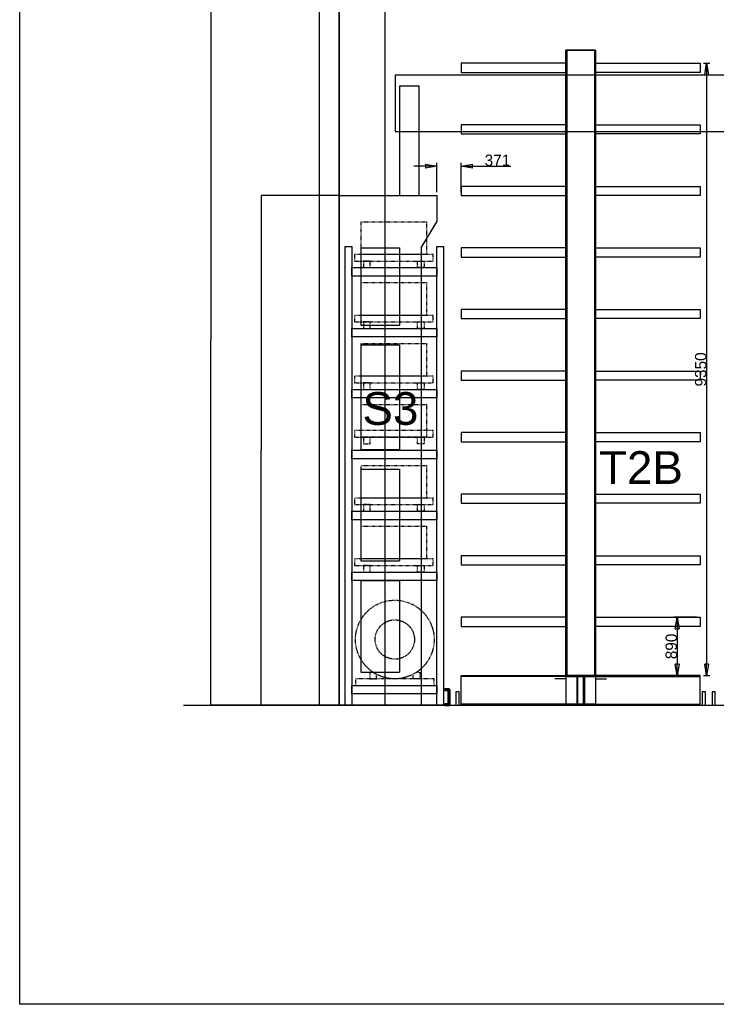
# Model space of a CAD drawing. Header units: millimetres. Extents: x -1190408159 to 361788912, y -2544212749 to 93633750.
# Tile 32 of 69: x 197334 to 207966, y -108913 to -93877. Entities that reach past the tile are written whole.
import ezdxf
from ezdxf.enums import TextEntityAlignment as Align

# ---------------------------------------------------------------- set-up
doc = ezdxf.new("R2010")
doc.units = ezdxf.units.MM
doc.header["$PDSIZE"] = -1
for name, pattern in [('Dashed', [2, 1, -1]), ('DIVIDE', [31.75, 12.7, -6.35, 0, -6.35, 0, -6.35]), ('SPOJITÁ', [0])]:
    doc.linetypes.add(name, pattern=pattern)
doc.layers.add('AM_0', color=7, linetype='Continuous', lineweight=50)
for name, color, linetype in [('KÓTY', 7, 'Continuous'), ('MATERIAL', 36, 'Continuous'), ('NAD', 7, 'DIVIDE'), ('POPIS', 7, 'Continuous'), ('REGAL', 7, 'Continuous'), ('rt_KOTY_50', 154, 'SPOJITÁ'), ('STAVBA', 7, 'Continuous'), ('TECHNOLOGIE', 150, 'Continuous')]:
    doc.layers.add(name, color=color, linetype=linetype)
doc.styles.add('SEACAD_ARIAL_TTF', font='ARIAL.TTF')
doc.dimstyles.new('ME10_DIM_9', dxfattribs={"dimtxt": 175, "dimasz": 175, "dimexe": 50, "dimexo": 50, "dimtad": 1, "dimdec": 0, "dimdsep": 46, "dimtxsty": 'Standard', "dimblk1": 'CLOSED', "dimblk2": 'CLOSED', "dimsah": 1, "dimcen": 0.09, "dimclrd": 1, "dimclre": 1, "dimclrt": 3, "dimadec": 0, "dimazin": 0, "dimtfac": 1, "dimtdec": 4, "dimtofl": 0, "dimtmove": 0, "dimatfit": 0, "dimldrblk": 'CLOSED', "dimfxl": 1, "dimtolj": 1, "dimtzin": 0, "dimarcsym": 0})
doc.dimstyles.get("Standard").update_dxf_attribs({"dimtxt": 0.18, "dimasz": 0.18, "dimexe": 0.18, "dimexo": 0.0625, "dimgap": 0.09, "dimtad": 0, "dimtih": 1, "dimtoh": 1, "dimdec": 4, "dimzin": 0, "dimdsep": 46, "dimtxsty": 'Standard', "dimcen": 0.09, "dimadec": 0, "dimazin": 0, "dimtfac": 1, "dimtdec": 4, "dimtofl": 0, "dimtmove": 0, "dimatfit": 3, "dimfxl": 1, "dimtolj": 1, "dimtzin": 0, "dimarcsym": 0})

# ---------------------------------------------------------------- blocks, each defined once
blk = doc.blocks.new('*D1296')
at = {"layer": 'Defpoints', "color": 0, "lineweight": 80, "transparency": 16777216}
for p in [(203211, -93203), (200252, -104343), (201911, -104343)]:
    blk.add_point(p, dxfattribs=at)
at = {"layer": 'KÓTY', "color": 0, "lineweight": -2, "transparency": 16777216}
for p, q in [((203211, -93203), (200252, -93203)), ((200252, -93203), (200252, -98772)), ((200252, -104342), (200252, -98773)), ((201911, -104343), (200252, -104343))]:
    blk.add_line(p, q, dxfattribs=at)
at = {"layer": 'KÓTY', "color": 0, "lineweight": 80, "transparency": 16777216}
for points in [[(200252, -93203), (200252, -93203), (200252, -93203)], [(200252, -104342), (200252, -104342), (200252, -104343)]]:
    blk.add_solid(points, dxfattribs=at)
at = {"layer": 'KÓTY', "color": 0, "transparency": 16777216, "insert": (200252, -98773), "char_height": 0.18, "attachment_point": 5}
blk.add_mtext('\\A1;11140.0000', dxfattribs=at)
blk = doc.blocks.new('*D1297')
at = {"layer": 'Defpoints', "color": 0, "lineweight": 80, "transparency": 16777216}
for p in [(202211, -96563), (201022, -104343), (201911, -104343)]:
    blk.add_point(p, dxfattribs=at)
at = {"layer": 'KÓTY', "color": 0, "lineweight": -2, "transparency": 16777216}
for p, q in [((202211, -96563), (201022, -96563)), ((201022, -96563), (201022, -100452)), ((201022, -104342), (201022, -100453)), ((201911, -104343), (201022, -104343))]:
    blk.add_line(p, q, dxfattribs=at)
at = {"layer": 'KÓTY', "color": 0, "lineweight": 80, "transparency": 16777216}
for points in [[(201022, -96563), (201022, -96563), (201022, -96563)], [(201022, -104342), (201022, -104342), (201022, -104343)]]:
    blk.add_solid(points, dxfattribs=at)
at = {"layer": 'KÓTY', "color": 0, "transparency": 16777216, "insert": (201022, -100453), "char_height": 0.18, "attachment_point": 5}
blk.add_mtext('\\A1;7780.0000', dxfattribs=at)
blk = doc.blocks.new('_CLOSED')
at = {"color": 0, "linetype": 'ByBlock', "lineweight": -2}
for p, q in [((-1, 0.166667), (0, 0)), ((-1, 0.166667), (-1, -0.166667)), ((0, 0), (-1, -0.166667)), ((0, 0), (-1, 0))]:
    blk.add_line(p, q, dxfattribs=at)
blk = doc.blocks.new('*D1319')
at = {"layer": 'Defpoints', "color": 0, "linetype": 'ByBlock', "lineweight": 80, "ltscale": 2, "transparency": 16777216}
for p in [(204071, -96114), (203701, -96563), (204071, -96563)]:
    blk.add_point(p, dxfattribs=at)
at = {"layer": 'NAD', "color": 1, "linetype": 'ByBlock', "lineweight": -2, "ltscale": 2, "transparency": 16777216}
for p, q in [((203701, -96513), (203701, -96064)), ((204071, -96513), (204071, -96064)), ((203526, -96114), (203351, -96114)), ((204246, -96114), (204831, -96114))]:
    blk.add_line(p, q, dxfattribs=at)
at = {"layer": 'NAD', "color": 1, "linetype": 'ByBlock', "lineweight": -2, "ltscale": 2, "transparency": 16777216, "xscale": 175, "yscale": 175, "zscale": 175}
blk.add_blockref('_CLOSED', (203701, -96114), dxfattribs=at)
at = {"layer": 'NAD', "color": 1, "linetype": 'ByBlock', "lineweight": -2, "ltscale": 2, "transparency": 16777216, "xscale": 175, "yscale": 175, "zscale": 175, "rotation": 180}
blk.add_blockref('_CLOSED', (204071, -96114), dxfattribs=at)
at = {"layer": 'NAD', "color": 3, "linetype": 'ByBlock', "ltscale": 2, "transparency": 16777216, "insert": (204626, -96026), "char_height": 175, "attachment_point": 5}
blk.add_mtext('\\A1;371', dxfattribs=at)
blk = doc.blocks.new('*D1320')
at = {"layer": 'Defpoints', "color": 0, "linetype": 'ByBlock', "lineweight": 80, "ltscale": 2, "transparency": 16777216}
for p in [(207721, -103003), (207368, -103893), (207721, -103893)]:
    blk.add_point(p, dxfattribs=at)
at = {"layer": 'NAD', "color": 1, "linetype": 'ByBlock', "lineweight": -2, "ltscale": 2, "transparency": 16777216}
for p, q in [((207671, -103003), (207318, -103003)), ((207368, -103178), (207368, -103718)), ((207671, -103893), (207318, -103893))]:
    blk.add_line(p, q, dxfattribs=at)
at = {"layer": 'NAD', "color": 1, "linetype": 'ByBlock', "lineweight": -2, "ltscale": 2, "transparency": 16777216, "xscale": 175, "yscale": 175, "zscale": 175}
for p, rotation in [((207368, -103003), 90), ((207368, -103893), 270)]:
    blk.add_blockref('_CLOSED', p, dxfattribs=dict(at, rotation=rotation))
at = {"layer": 'NAD', "color": 3, "linetype": 'ByBlock', "ltscale": 2, "transparency": 16777216, "insert": (207280, -103448), "char_height": 175, "attachment_point": 5, "rotation": 90}
blk.add_mtext('\\A1;890', dxfattribs=at)
blk = doc.blocks.new('*D1321')
at = {"layer": 'Defpoints', "color": 0, "linetype": 'ByBlock', "lineweight": 80, "ltscale": 2, "transparency": 16777216}
for p in [(207721, -94543), (207721, -103893), (207818, -103893)]:
    blk.add_point(p, dxfattribs=at)
at = {"layer": 'NAD', "color": 1, "linetype": 'ByBlock', "lineweight": -2, "ltscale": 2, "transparency": 16777216}
for p, q in [((207771, -94543), (207868, -94543)), ((207818, -94718), (207818, -103718)), ((207771, -103893), (207868, -103893))]:
    blk.add_line(p, q, dxfattribs=at)
at = {"layer": 'NAD', "color": 1, "linetype": 'ByBlock', "lineweight": -2, "ltscale": 2, "transparency": 16777216, "xscale": 175, "yscale": 175, "zscale": 175}
for p, rotation in [((207818, -94543), 90), ((207818, -103893), 270)]:
    blk.add_blockref('_CLOSED', p, dxfattribs=dict(at, rotation=rotation))
at = {"layer": 'NAD', "color": 3, "linetype": 'ByBlock', "ltscale": 2, "transparency": 16777216, "insert": (207730, -99218), "char_height": 175, "attachment_point": 5, "rotation": 90}
blk.add_mtext('\\A1;9350', dxfattribs=at)

msp = doc.modelspace()

# ---------------------------------------------------------------- linework, layer by layer
at = {"layer": 'AM_0', "color": 4}
for p, q in [((203820.17279, -104104.67934), (203820.17279, -104112.67934)), ((203888.17279, -104102.67934), (203822.17279, -104102.67934)), ((203822.17279, -104114.67934), (203868.17279, -104114.67934)), ((203880.17279, -104126.67934), (203880.17279, -104318.67934)), ((203892.17279, -104338.67934), (203892.17279, -104106.67934)), ((203820.17279, -104332.67934), (203820.17279, -104340.67934)), ((203868.17279, -104330.67934), (203822.17279, -104330.67934)), ((203822.17279, -104342.67934), (203892.17279, -104342.67934))]:
    msp.add_line(p, q, dxfattribs=at)
for centre, radius, start, end in [((203822.17279, -104104.67934), 2, 90, 180), ((203822.17279, -104112.67934), 2, 180, 270), ((203868.17279, -104126.67934), 12, 0, 90), ((203888.17279, -104106.67934), 4, 0, 90), ((203822.17279, -104332.67934), 2, 90, 180), ((203822.17279, -104340.67934), 2, 180, 270), ((203868.17279, -104318.67934), 12, 270, 0), ((203888.17279, -104338.67934), 4, 270, 0)]:
    msp.add_arc(centre, radius, start, end, dxfattribs=at)
at = {"layer": 'KÓTY', "color": 0, "ltscale": 2}
for p, q in [((205686.23365, -94342.67934), (205686.23365, -103892.67934)), ((206106.23365, -94342.67934), (206106.23365, -103892.67934)), ((206106.23365, -94342.67934), (206106.23365, -103892.67934)), ((205671.23365, -94682.67934), (205671.23365, -95482.67934)), ((206121.23365, -94682.67934), (206121.23365, -95482.67934)), ((205671.23365, -95482.67934), (205503.98486, -95482.67934)), ((205671.23365, -95622.67934), (205671.23365, -96422.67934)), ((206121.23365, -95482.67934), (206288.48244, -95482.67934)), ((206121.23365, -95622.67934), (206121.23365, -96422.67934)), ((205671.23365, -96422.67934), (205503.98486, -96422.67934)), ((206121.23365, -96422.67934), (206288.48244, -96422.67934)), ((205671.23365, -96562.67934), (205671.23365, -97362.67934)), ((206121.23365, -96562.67934), (206121.23365, -97362.67934)), ((205671.23365, -97362.67934), (205503.98486, -97362.67934)), ((206121.23365, -97362.67934), (206288.48244, -97362.67934)), ((205671.23365, -97502.67934), (205671.23365, -98302.67934)), ((206121.23365, -97502.67934), (206121.23365, -98302.67934)), ((205671.23365, -98302.67934), (205503.98486, -98302.67934)), ((206121.23365, -98302.67934), (206288.48244, -98302.67934)), ((205671.23365, -98442.67934), (205671.23365, -99242.67934)), ((206121.23365, -98442.67934), (206121.23365, -99242.67934)), ((205671.23365, -99242.67934), (205503.98486, -99242.67934)), ((205671.23365, -99382.67934), (205671.23365, -100182.67934)), ((206121.23365, -99242.67934), (206288.48244, -99242.67934)), ((206121.23365, -99382.67934), (206121.23365, -100182.67934)), ((205671.23365, -100182.67934), (205503.98486, -100182.67934)), ((206121.23365, -100182.67934), (206288.48244, -100182.67934)), ((205671.23365, -100322.67934), (205671.23365, -101122.67934)), ((206121.23365, -100322.67934), (206121.23365, -101122.67934)), ((205671.23365, -101122.67934), (205503.98486, -101122.67934)), ((206121.23365, -101122.67934), (206288.48244, -101122.67934)), ((205671.23365, -101262.67934), (205671.23365, -102062.67934)), ((206121.23365, -101262.67934), (206121.23365, -102062.67934)), ((205671.23365, -102062.67934), (205503.98486, -102062.67934)), ((206121.23365, -102062.67934), (206288.48244, -102062.67934)), ((205671.23365, -102202.67934), (205671.23365, -103002.67934)), ((206121.23365, -102202.67934), (206121.23365, -103002.67934)), ((205671.23365, -103002.67934), (205503.98486, -103002.67934)), ((205671.23365, -103142.67934), (205671.23365, -103942.67934)), ((206121.23365, -103002.67934), (206288.48244, -103002.67934)), ((206121.23365, -103142.67934), (206121.23365, -103942.67934)), ((205839.60807, -103892.67934), (205839.60807, -104342.67934)), ((205854.60807, -103892.67934), (205839.60807, -103892.67934)), ((205839.60807, -103892.67934), (205839.60807, -104342.67934)), ((205854.60807, -103892.67934), (205839.60807, -103892.67934)), ((205854.60807, -104342.67934), (205854.60807, -103892.67934)), ((205854.60807, -104342.67934), (205854.60807, -103892.67934)), ((205937.85922, -104342.67934), (205937.85922, -103892.67934)), ((205937.85922, -103892.67934), (205952.85922, -103892.67934)), ((205937.85922, -104342.67934), (205937.85922, -103892.67934)), ((205937.85922, -103892.67934), (205952.85922, -103892.67934)), ((205952.85922, -103892.67934), (205952.85922, -104342.67934)), ((205952.85922, -103892.67934), (205952.85922, -104342.67934)), ((206121.23365, -103907.67934), (204071.23365, -103907.67934)), ((206121.23365, -103907.67934), (204071.23365, -103907.67934)), ((204071.23365, -104342.67934), (204071.23365, -103927.67934)), ((204071.23365, -104342.67934), (204071.23365, -103927.67934)), ((205671.23365, -103942.67934), (205503.98486, -103942.67934)), ((205671.23365, -103907.67934), (207721.23365, -103907.67934)), ((205671.23365, -103907.67934), (207721.23365, -103907.67934)), ((206121.23365, -103942.67934), (206288.48244, -103942.67934)), ((207721.23365, -104342.67934), (207721.23365, -103927.67934)), ((207721.23365, -104342.67934), (207721.23365, -103927.67934)), ((206121.23365, -104327.67934), (204071.23365, -104327.67934)), ((206121.23365, -104327.67934), (204071.23365, -104327.67934)), ((205671.23365, -104342.67934), (205671.23365, -104327.67934)), ((205671.23365, -104327.67934), (207721.23365, -104327.67934)), ((205671.23365, -104327.67934), (207721.23365, -104327.67934)), ((205839.60807, -104342.67934), (205854.60807, -104342.67934)), ((205839.60807, -104342.67934), (205854.60807, -104342.67934)), ((205952.85922, -104342.67934), (205937.85922, -104342.67934)), ((205952.85922, -104342.67934), (205937.85922, -104342.67934)), ((206121.23365, -104342.67934), (206121.23365, -104327.67934)), ((206121.23365, -104342.67934), (206121.23365, -104327.67934)), ((206121.23365, -104342.67934), (206121.23365, -104327.67934)), ((206121.23365, -104342.67934), (206121.23365, -104327.67934))]:
    msp.add_line(p, q, dxfattribs=at)
at = {"layer": 'KÓTY', "color": 4, "ltscale": 2}
msp.add_line((203802.58537, -104342.67934), (201902.58537, -104342.67934), dxfattribs=at)
at = {"layer": 'KÓTY', "color": 0, "ltscale": 2}
for points in [[(206121.23365, -103892.67934), (205671.23365, -103892.67934), (205671.23365, -94342.67934), (206121.23365, -94342.67934)], [(205671.23365, -103892.67934), (206121.23365, -103892.67934), (206121.23365, -94342.67934), (205671.23365, -94342.67934)], [(205671.23365, -94682.67934), (205671.23365, -94542.67934), (204071.23365, -94542.67934), (204071.23365, -94682.67934)], [(206121.23365, -94682.67934), (206121.23365, -94542.67934), (207721.23365, -94542.67934), (207721.23365, -94682.67934)], [(205671.23365, -95622.67934), (205671.23365, -95482.67934), (204071.23365, -95482.67934), (204071.23365, -95622.67934)], [(206121.23365, -95622.67934), (206121.23365, -95482.67934), (207721.23365, -95482.67934), (207721.23365, -95622.67934)], [(205671.23365, -96562.67934), (205671.23365, -96422.67934), (204071.23365, -96422.67934), (204071.23365, -96562.67934)], [(206121.23365, -96562.67934), (206121.23365, -96422.67934), (207721.23365, -96422.67934), (207721.23365, -96562.67934)], [(205671.23365, -97502.67934), (205671.23365, -97362.67934), (204071.23365, -97362.67934), (204071.23365, -97502.67934)], [(206121.23365, -97502.67934), (206121.23365, -97362.67934), (207721.23365, -97362.67934), (207721.23365, -97502.67934)], [(205671.23365, -98442.67934), (205671.23365, -98302.67934), (204071.23365, -98302.67934), (204071.23365, -98442.67934)], [(206121.23365, -98442.67934), (206121.23365, -98302.67934), (207721.23365, -98302.67934), (207721.23365, -98442.67934)], [(205671.23365, -99382.67934), (205671.23365, -99242.67934), (204071.23365, -99242.67934), (204071.23365, -99382.67934)], [(206121.23365, -99382.67934), (206121.23365, -99242.67934), (207721.23365, -99242.67934), (207721.23365, -99382.67934)], [(205671.23365, -100322.67934), (205671.23365, -100182.67934), (204071.23365, -100182.67934), (204071.23365, -100322.67934)], [(206121.23365, -100322.67934), (206121.23365, -100182.67934), (207721.23365, -100182.67934), (207721.23365, -100322.67934)], [(205671.23365, -101262.67934), (205671.23365, -101122.67934), (204071.23365, -101122.67934), (204071.23365, -101262.67934)], [(206121.23365, -101262.67934), (206121.23365, -101122.67934), (207721.23365, -101122.67934), (207721.23365, -101262.67934)], [(205671.23365, -102202.67934), (205671.23365, -102062.67934), (204071.23365, -102062.67934), (204071.23365, -102202.67934)], [(206121.23365, -102202.67934), (206121.23365, -102062.67934), (207721.23365, -102062.67934), (207721.23365, -102202.67934)], [(205671.23365, -103142.67934), (205671.23365, -103002.67934), (204071.23365, -103002.67934), (204071.23365, -103142.67934)], [(206121.23365, -103142.67934), (206121.23365, -103002.67934), (207721.23365, -103002.67934), (207721.23365, -103142.67934)], [(206121.23365, -104342.67934), (204071.23365, -104342.67934), (204071.23365, -103892.67934), (206121.23365, -103892.67934)], [(206121.23365, -104342.67934), (204071.23365, -104342.67934), (204071.23365, -103892.67934), (206121.23365, -103892.67934)], [(205671.23365, -104342.67934), (207721.23365, -104342.67934), (207721.23365, -103892.67934), (205671.23365, -103892.67934)], [(205671.23365, -104342.67934), (207721.23365, -104342.67934), (207721.23365, -103892.67934), (205671.23365, -103892.67934)], [(203991.23365, -104342.67934), (204041.23365, -104342.67934), (204041.23365, -104142.67934), (203991.23365, -104142.67934)], [(207751.23365, -104342.67934), (207801.23365, -104342.67934), (207801.23365, -104142.67934), (207751.23365, -104142.67934)], [(207901.23365, -104342.67934), (207951.23365, -104342.67934), (207951.23365, -104142.67934), (207901.23365, -104142.67934)], [(207901.23365, -104342.67934), (207951.23365, -104342.67934), (207951.23365, -104142.67934), (207901.23365, -104142.67934)]]:
    msp.add_lwpolyline(points, close=True, dxfattribs=at)
at = {"layer": 'MATERIAL', "color": 4, "linetype": 'Dashed', "ltscale": 8}
for p, q in [((202726.6473, -103842.67934), (202778.91672, -103874.68725)), ((203392.48762, -103842.67934), (203340.2182, -103874.68725))]:
    msp.add_line(p, q, dxfattribs=at)
for points in [[(203543.66463, -97462.67934), (202543.66463, -97462.67934), (202543.66463, -96962.67934), (203543.66463, -96962.67934)], [(203643.66463, -97462.67934), (202443.66463, -97462.67934), (202443.66463, -97562.67934), (203643.66463, -97562.67934)], [(202580.9639, -97662.67934), (202680.9639, -97662.67934), (202680.9639, -97562.67934), (202580.9639, -97562.67934)], [(203506.36537, -97662.67934), (203406.36537, -97662.67934), (203406.36537, -97562.67934), (203506.36537, -97562.67934)], [(203543.66463, -98392.67934), (202543.66463, -98392.67934), (202543.66463, -97892.67934), (203543.66463, -97892.67934)], [(203643.66463, -98392.67934), (202443.66463, -98392.67934), (202443.66463, -98492.67934), (203643.66463, -98492.67934)], [(202580.9639, -98592.67934), (202680.9639, -98592.67934), (202680.9639, -98492.67934), (202580.9639, -98492.67934)], [(203506.36537, -98592.67934), (203406.36537, -98592.67934), (203406.36537, -98492.67934), (203506.36537, -98492.67934)], [(203543.66463, -99322.67934), (202543.66463, -99322.67934), (202543.66463, -98822.67934), (203543.66463, -98822.67934)], [(203643.66463, -99322.67934), (202443.66463, -99322.67934), (202443.66463, -99422.67934), (203643.66463, -99422.67934)], [(202580.9639, -99522.67934), (202680.9639, -99522.67934), (202680.9639, -99422.67934), (202580.9639, -99422.67934)], [(203506.36537, -99522.67934), (203406.36537, -99522.67934), (203406.36537, -99422.67934), (203506.36537, -99422.67934)], [(203543.66463, -100252.67934), (202543.66463, -100252.67934), (202543.66463, -99752.67934), (203543.66463, -99752.67934)], [(203643.66463, -100152.67934), (202443.66463, -100152.67934), (202443.66463, -100252.67934), (203643.66463, -100252.67934)], [(202580.9639, -100352.67934), (202680.9639, -100352.67934), (202680.9639, -100252.67934), (202580.9639, -100252.67934)], [(203506.36537, -100352.67934), (203406.36537, -100352.67934), (203406.36537, -100252.67934), (203506.36537, -100252.67934)], [(203543.66463, -101182.67934), (202543.66463, -101182.67934), (202543.66463, -100682.67934), (203543.66463, -100682.67934)], [(203643.66463, -101182.67934), (202443.66463, -101182.67934), (202443.66463, -101282.67934), (203643.66463, -101282.67934)], [(202580.9639, -101382.67934), (202680.9639, -101382.67934), (202680.9639, -101282.67934), (202580.9639, -101282.67934)], [(203506.36537, -101382.67934), (203406.36537, -101382.67934), (203406.36537, -101282.67934), (203506.36537, -101282.67934)], [(203543.66463, -102112.67934), (202543.66463, -102112.67934), (202543.66463, -101612.67934), (203543.66463, -101612.67934)], [(203643.66463, -102112.67934), (202443.66463, -102112.67934), (202443.66463, -102212.67934), (203643.66463, -102212.67934)], [(202580.9639, -102312.67934), (202680.9639, -102312.67934), (202680.9639, -102212.67934), (202580.9639, -102212.67934)], [(203506.36537, -102312.67934), (203406.36537, -102312.67934), (203406.36537, -102212.67934), (203506.36537, -102212.67934)], [(203659.56746, -103942.67934), (202459.56746, -103942.67934), (202459.56746, -104042.67934), (203659.56746, -104042.67934)]]:
    msp.add_lwpolyline(points, close=True, dxfattribs=at)
for points in [[(202726.6473, -103842.67934), (202678.91672, -103842.67934), (202678.91672, -103942.67934), (202778.91672, -103942.67934), (202778.91672, -103874.68725)], [(203392.48762, -103842.67934), (203440.2182, -103842.67934), (203440.2182, -103942.67934), (203340.2182, -103942.67934), (203340.2182, -103874.68725)]]:
    msp.add_lwpolyline(points, dxfattribs=at)
for radius in [600, 300]:
    msp.add_circle((203059.56746, -103342.67934), radius, dxfattribs=at)
at = {"layer": 'REGAL', "color": 4}
for points in [[(202402.58537, -104342.67934), (202302.58537, -104342.67934), (202302.58537, -97342.67934), (202402.58537, -97342.67934)], [(203802.58537, -104342.67934), (203702.58537, -104342.67934), (203702.58537, -97342.67934), (203802.58537, -97342.67934)], [(203702.58537, -97792.67934), (202402.58537, -97792.67934), (202402.58537, -97662.67934), (203702.58537, -97662.67934)], [(203702.58537, -98722.67934), (202402.58537, -98722.67934), (202402.58537, -98592.67934), (203702.58537, -98592.67934)], [(203702.58537, -99652.67934), (202402.58537, -99652.67934), (202402.58537, -99522.67934), (203702.58537, -99522.67934)], [(203702.58537, -100582.67934), (202402.58537, -100582.67934), (202402.58537, -100452.67934), (203702.58537, -100452.67934)], [(203702.58537, -101512.67934), (202402.58537, -101512.67934), (202402.58537, -101382.67934), (203702.58537, -101382.67934)], [(203702.58537, -102442.67934), (202402.58537, -102442.67934), (202402.58537, -102312.67934), (203702.58537, -102312.67934)], [(203702.58537, -104172.67934), (202402.58537, -104172.67934), (202402.58537, -104042.67934), (203702.58537, -104042.67934)]]:
    msp.add_lwpolyline(points, close=True, dxfattribs=at)
at = {"layer": 'rt_KOTY_50', "linetype": 'ByBlock', "ltscale": 2}
msp.add_lwpolyline([(197334.27297, -84442.06979), (260582.4696, -84264.96206), (260582.4696, -108913.44053), (197334.27297, -108913.44053)], close=True, dxfattribs=at)
at = {"layer": 'STAVBA'}
for p, q in [((201910.67279, -104342.67934), (201910.67279, -92218.68788)), ((202210.67279, -104342.67934), (202210.67279, -93202.67934)), ((202210.67279, -96562.67934), (203700.67279, -96562.67934)), ((202210.67279, -96562.67934), (202210.67279, -104342.67934)), ((203700.67279, -96562.67934), (203700.67279, -96962.67934)), ((203460.67279, -97362.67934), (203700.67279, -96962.67934)), ((202540.67279, -97362.67934), (203130.67279, -97362.67934)), ((202540.67279, -97362.67934), (202540.67279, -98542.67934)), ((203130.67279, -97362.67934), (203130.67279, -98542.67934)), ((203460.67279, -97362.67934), (203460.67279, -104342.67934)), ((202540.67279, -98542.67934), (203130.67279, -98542.67934)), ((202540.67279, -98842.67934), (202540.67279, -100442.67934)), ((202540.67279, -98842.67934), (203130.67279, -98842.67934)), ((203130.67279, -98842.67934), (203130.67279, -100442.67934)), ((202540.67279, -100442.67934), (203130.67279, -100442.67934)), ((202540.67279, -100742.67934), (202540.67279, -102142.67934)), ((202540.67279, -100742.67934), (203130.67279, -100742.67934)), ((202540.67279, -100742.67934), (202540.67279, -102142.67934)), ((203130.67279, -100742.67934), (203130.67279, -102142.67934)), ((203130.67279, -100742.67934), (203130.67279, -102142.67934)), ((202540.67279, -102142.67934), (203130.67279, -102142.67934)), ((202540.67279, -102442.67934), (203130.67279, -102442.67934)), ((202540.67279, -102442.67934), (202540.67279, -103842.67934)), ((203130.67279, -102442.67934), (203130.67279, -103842.67934)), ((202540.67279, -103842.67934), (203130.67279, -103842.67934)), ((199832.4696, -104342.67934), (260582.4696, -104342.67934))]:
    msp.add_line(p, q, dxfattribs=at)
msp.add_lwpolyline([(202210.67279, -104342.67934), (202910.67279, -104342.67934), (202910.67279, -93202.67934), (202210.67279, -93202.67934)], close=True, dxfattribs=at)
at = {"layer": 'TECHNOLOGIE'}
for points in [[(203063.39566, -95583.67934), (220483.39566, -95583.67934), (220483.39566, -94723.67934), (203063.39566, -94723.67934)], [(203132.4696, -96562.67934), (203432.4696, -96562.67934), (203432.4696, -94892.67934), (203132.4696, -94892.67934)]]:
    msp.add_lwpolyline(points, close=True, dxfattribs=at)

# ---------------------------------------------------------------- texts
at = {"layer": 'POPIS', "color": 6, "linetype": 'Continuous', "style": 'SEACAD_ARIAL_TTF'}
for s, p in [('S3', (202565.40259, -99564.67214)), ('T2B', (206176.12648, -100466.68898))]:
    msp.add_text(s, height=500, dxfattribs=at).set_placement(p, align=Align.TOP_LEFT)

# ---------------------------------------------------------------- dimensions: what is measured, and where the dimension line sits
at = {"layer": 'KÓTY'}
for base, p1, picture, middle in [((200252.4696, -104342.67934), (203210.67279, -93202.67934), '*D1296', (200252.4696, -98772.67934)), ((201022.4696, -104342.67934), (202210.67279, -96562.67934), '*D1297', (201022.4696, -100452.67934))]:
    dim = msp.add_linear_dim(base=base, p1=p1, p2=(201910.67279, -104342.67934), angle=90, dimstyle='Standard', dxfattribs=at)
    dim.commit()
    dim.dimension.update_dxf_attribs({"geometry": picture, "text_midpoint": middle})
at = {"layer": 'NAD', "color": 1, "linetype": 'ByBlock', "ltscale": 2}
for base, p1, picture, middle in [((207818.09957, -103892.67934), (207721.23365, -94542.67934), '*D1321', (207729.97457, -99217.67934)), ((207367.78799, -103892.67934), (207721.23365, -103002.67934), '*D1320', (207279.66299, -103447.67934))]:
    dim = msp.add_linear_dim(base=base, p1=p1, p2=(207721.23365, -103892.67934), angle=90, dimstyle='ME10_DIM_9', dxfattribs=at)
    dim.commit()
    dim.dimension.update_dxf_attribs({"geometry": picture, "text_midpoint": middle})
dim = msp.add_linear_dim(base=(204071.23365, -96114.04262), p1=(203700.67279, -96562.67934), p2=(204071.23365, -96562.67934), dimstyle='ME10_DIM_9', dxfattribs=at)
dim.commit()
dim.dimension.update_dxf_attribs({"geometry": '*D1319', "text_midpoint": (204626.02531, -96025.91762)})

doc.saveas('drawing.dxf')
